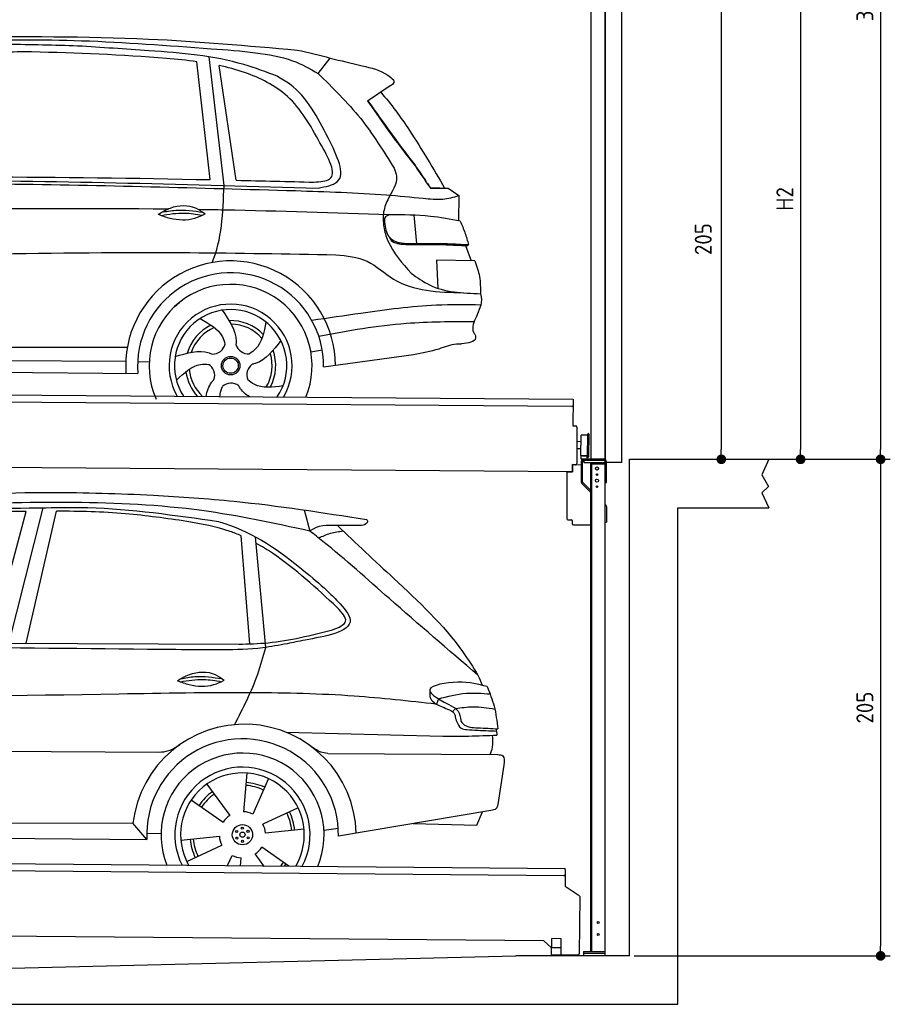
# Model space of a CAD drawing. Header units: millimetres. Extents: x -411 to 6777, y 0 to 6777.
# Tile 5 of 6: x 3183 to 6777, y 0 to 4065. Entities that reach past the tile are written whole.
import ezdxf

# ---------------------------------------------------------------- set-up
doc = ezdxf.new("R2010")
doc.units = ezdxf.units.MM
doc.layers.add('4', color=3, linetype='Continuous')
for name, color, linetype, lineweight in [('AM_0', 7, 'Continuous', 50), ('car', 10, 'Continuous', 25), ('Gebäude', 7, 'Continuous', 25), ('Plattform', 7, 'Continuous', 25), ('Ständer vorne', 7, 'Continuous', 25), ('Tor', 200, 'Continuous', 25)]:
    doc.layers.add(name, color=color, linetype=linetype, lineweight=lineweight)
doc.styles.get("Standard").update_dxf_attribs({"font": 'ISOCP.SHX'})
doc.dimstyles.new('GEN-ISO', dxfattribs={"dimscale": 20, "dimtxt": 3.5, "dimasz": 2, "dimexe": 2, "dimexo": 1, "dimgap": 1.5, "dimtad": 1, "dimdec": 1, "dimlfac": 0.1, "dimdsep": 46, "dimtxsty": 'STANDARD', "dimblk": 'PUNKT', "dimcen": 2, "dimclrd": 256, "dimclre": 256, "dimclrt": 2, "dimadec": 0, "dimazin": 0, "dimtp": 0.1, "dimtm": 0.1, "dimtfac": 0.71, "dimtdec": 1, "dimtmove": 2, "dimatfit": 3, "dimldrblk": 'PUNKT', "dimfxl": 2, "dimtolj": 1, "dimarcsym": 0})

# ---------------------------------------------------------------- blocks, each defined once
blk = doc.blocks.new('PUNKT')
at = {"layer": '4', "color": 0, "linetype": 'ByBlock'}
blk.add_line((-0.5, 0), (-1, 0), dxfattribs=at)
at = {"layer": '4', "color": 0, "linetype": 'ByBlock', "const_width": 0.5}
blk.add_lwpolyline([(-0.25, 0, 1), (0.25, 0, 1)], format="xyb", close=True, dxfattribs=at)
blk = doc.blocks.new('*D39')
at = {"layer": '4', "lineweight": -2, "transparency": 16777216}
for p, q in [((5720, 6000.9), (6776.9, 6000.9)), ((6736.9, 5960.9), (6736.9, 2290)), ((6195.4, 2250), (6776.9, 2250))]:
    blk.add_line(p, q, dxfattribs=at)
at = {"layer": 'Defpoints', "color": 0, "transparency": 16777216}
for p in [(5700, 6000.9), (6175.4, 2250), (6736.9, 2250)]:
    blk.add_point(p, dxfattribs=at)
at = {"layer": '4', "lineweight": -2, "transparency": 16777216, "xscale": 40, "yscale": 40, "zscale": 40}
for p, rotation in [((6736.9, 6000.9), 90), ((6736.9, 2250), 270)]:
    blk.add_blockref('PUNKT', p, dxfattribs=dict(at, rotation=rotation))
at = {"layer": '4', "color": 2, "transparency": 16777216, "insert": (6671.9, 4125.4), "char_height": 70, "attachment_point": 5, "rotation": 90}
blk.add_mtext('375', dxfattribs=at)
blk = doc.blocks.new('*D40')
at = {"layer": '4', "lineweight": -2, "transparency": 16777216}
for p, q in [((6295.4, 2250), (6776.9, 2250)), ((6736.9, 2210), (6736.9, 240)), ((5720, 200), (6776.9, 200))]:
    blk.add_line(p, q, dxfattribs=at)
at = {"layer": 'Defpoints', "color": 0, "transparency": 16777216}
for p in [(6275.4, 2250), (5700, 200), (6736.9, 200)]:
    blk.add_point(p, dxfattribs=at)
at = {"layer": '4', "lineweight": -2, "transparency": 16777216, "xscale": 40, "yscale": 40, "zscale": 40}
for p, rotation in [((6736.9, 2250), 90), ((6736.9, 200), 270)]:
    blk.add_blockref('PUNKT', p, dxfattribs=dict(at, rotation=rotation))
at = {"layer": '4', "color": 2, "transparency": 16777216, "insert": (6671.9, 1225), "char_height": 70, "attachment_point": 5, "rotation": 90}
blk.add_mtext('205', dxfattribs=at)
blk = doc.blocks.new('*D41')
at = {"layer": '4', "lineweight": -2, "transparency": 16777216}
for p, q in [((5920, 4400), (6446.5, 4400)), ((6406.5, 4360), (6406.5, 2290)), ((6295.4, 2250), (6446.5, 2250))]:
    blk.add_line(p, q, dxfattribs=at)
at = {"layer": 'Defpoints', "color": 0, "transparency": 16777216}
for p in [(5900, 4400), (6275.4, 2250), (6406.5, 2250)]:
    blk.add_point(p, dxfattribs=at)
at = {"layer": '4', "lineweight": -2, "transparency": 16777216, "xscale": 40, "yscale": 40, "zscale": 40}
for p, rotation in [((6406.5, 4400), 90), ((6406.5, 2250), 270)]:
    blk.add_blockref('PUNKT', p, dxfattribs=dict(at, rotation=rotation))
at = {"layer": '4', "color": 2, "transparency": 16777216, "insert": (6341.5, 3325), "char_height": 70, "attachment_point": 5, "rotation": 90}
blk.add_mtext('H2', dxfattribs=at)
blk = doc.blocks.new('*D43')
at = {"layer": '4', "lineweight": -2, "transparency": 16777216}
for p, q in [((5457.5, 4300), (6119.3, 4300)), ((6079.3, 4260), (6079.3, 2290)), ((6099.3, 2250), (6119.3, 2250))]:
    blk.add_line(p, q, dxfattribs=at)
at = {"layer": 'Defpoints', "color": 0, "transparency": 16777216}
for p in [(5437.5, 4300), (6079.3, 2250), (6079.3, 2250)]:
    blk.add_point(p, dxfattribs=at)
at = {"layer": '4', "lineweight": -2, "transparency": 16777216, "xscale": 40, "yscale": 40, "zscale": 40}
for p, rotation in [((6079.3, 4300), 90), ((6079.3, 2250), 270)]:
    blk.add_blockref('PUNKT', p, dxfattribs=dict(at, rotation=rotation))
at = {"layer": '4', "color": 2, "transparency": 16777216, "insert": (6004.7, 3159.2), "char_height": 70, "attachment_point": 5, "rotation": 90}
blk.add_mtext('205', dxfattribs=at)
blk = doc.blocks.new('UG Plattfrom Gl550')
at = {"layer": 'Plattform'}
for p, q in [((498.3, 603.8), (5435.1, 560.7)), ((5429.8, 530.7), (503, 573.7)), ((5434.9, 535.7), (5434.5, 488.2)), ((5435, 554.7), (5434.9, 535.7)), ((5435, 554.7), (5435.1, 560.7)), ((5434.5, 488.2), (5492.9, 448.7)), ((5495.1, 444.5), (5493, 208.2)), ((5347, 261.5), (621.4, 302.7)), ((5378.7, 233.7), (5347, 261.5)), ((5379.7, 235.2), (5380.1, 271.2)), ((5418.1, 270.8), (5380.1, 271.2)), ((5417.7, 234.8), (5418.1, 270.8)), ((5378.5, 205.2), (5378.7, 235.2)), ((5378.5, 205.2), (5418.5, 204.8)), ((5378.7, 235.2), (5418.7, 234.8)), ((5488, 203.2), (5414.8, 203.9)), ((5418.5, 204.8), (5418.7, 234.8))]:
    blk.add_line(p, q, dxfattribs=at)
for centre, radius, start, end in [((5429.9, 535.7), 5, 269.5, 359.5), ((5490.1, 444.5), 5, 359.5, 55.9134), ((5414.9, 208.9), 5, 232.6301, 269.5), ((5425.8, 243.8), 12, 227.6897, 228.0904), ((5488, 208.2), 5, 269.5, 359.5)]:
    blk.add_arc(centre, radius, start, end, dxfattribs=at)
blk = doc.blocks.new('Palette EG Gl550')
at = {"layer": 'Plattform'}
for p, q in [((429.5, 2537), (5467.3, 2498)), ((5462.1, 2468), (434.2, 2507)), ((5467.3, 2498), (5466.5, 2388)), ((5466.5, 2388), (5478.5, 2387.9)), ((5483.4, 2382.8), (5482.7, 2292.8)), ((5501.1, 2322.8), (5484.1, 2323)), ((5499.6, 2265.6), (5500.2, 2349.8)), ((5527.5, 2260.5), (5528.3, 2354.5)), ((5532.3, 2354.5), (5531.5, 2260.5)), ((5482.7, 2292.8), (5482.3, 2232.9)), ((5499.8, 2292.7), (5482.7, 2292.8)), ((5465, 2198), (341.7, 2237.7)), ((5525.9, 2265), (5500.9, 2265)), ((5500.9, 2250), (5500.9, 2265)), ((5512.9, 2265), (5500.9, 2265)), ((5500.9, 2250), (5500.9, 2265)), ((5500.9, 2250), (5525.9, 2250)), ((5525.9, 2250), (5500.9, 2250)), ((5525.9, 2250), (5525.9, 2265)), ((5525.9, 2250), (5525.9, 2265)), ((5465.2, 2228), (5465, 2198)), ((5465.2, 2228), (5477.2, 2227.9)), ((5477.2, 2227.9), (5465.2, 2228))]:
    blk.add_line(p, q, dxfattribs=at)
for centre, radius, start, end in [((5462.1, 2473), 5, 268.5823, 358.5607), ((5478.4, 2382.9), 5, 359.556, 89.556), ((5500.6, 2349.8), 0.4, 91.7323, 179.3444), ((5511.7, 2023.6), 326.8, 87.1739, 91.9438), ((5527.8, 2350.4), 0.4, 266.9623, 359.3444), ((5530.3, 2354.5), 2, 359.3444, 179.3444), ((5500, 2265.6), 0.4, 179.3444, 266.9565), ((5519.7, 3149.4), 884.4, 268.7196, 270.4008), ((5491.8, 3353.4), 1088.9, 271.795, 271.861), ((5527.2, 2264.6), 0.4, 359.556, 91.938), ((5529.5, 2260.5), 2, 179.3444, 359.3444), ((5477.3, 2232.9), 5, 269.556, 359.556)]:
    blk.add_arc(centre, radius, start, end, dxfattribs=at)
blk = doc.blocks.new('Car_UG')
at = {"layer": 'car'}
for p, q in [((3119.4, 1502.8), (3258.9, 2083.2)), ((4335.9, 2084.9), (4360.6, 1997.9)), ((3049.2, 1522.4), (3188.4, 2067.2)), ((3195.1, 1523.2), (3313.9, 2069.2)), ((4117.6, 1529.9), (4077.5, 1975.5)), ((4183.9, 1515.6), (4137.4, 1971.2)), ((2018.2, 1516.7), (4071.9, 1528)), ((4898.3, 1310.6), (4890.6, 1288.6)), ((4969.6, 1271), (4957.5, 1258.2)), ((4270.6, 1166.3), (4917.8, 1157)), ((1740.1, 1072.2), (3746.7, 1078.5)), ((4444, 1080.7), (5146, 1082.9)), ((5170.6, 1040), (5147.6, 876.4)), ((4111.2, 996.4), (4099.2, 836.6)), ((3946.4, 949.2), (4041.9, 820.4)), ((4200.6, 974.2), (4136.9, 827.1)), ((3882.4, 882.9), (4014.8, 792.6)), ((4324, 855.1), (4179.5, 785.6)), ((5119.5, 852.3), (4491.4, 739.8)), ((5062.9, 790.2), (5084.5, 846)), ((1832.9, 770.4), (3642.9, 784.6)), ((3701, 717.8), (3642.9, 784.6)), ((4431.8, 763.6), (4490.2, 772.9)), ((4799.7, 795), (5062.9, 790.2)), ((3700.2, 744), (3759.2, 742.7)), ((3840.9, 716.5), (4000.2, 734.8)), ((4349.4, 766.5), (4190.1, 748.2)), ((1770.2, 716.1), (3701, 717.8)), ((3866.3, 628), (4010.8, 697.5)), ((4035.1, 613.6), (4053.4, 655.9)), ((4184.6, 613.8), (4148.4, 662.6)), ((4287.7, 613.9), (4175.5, 690.5)), ((4088.6, 613.6), (4091.1, 646.4))]:
    blk.add_line(p, q, dxfattribs=at)
for centre, radius in [((4095.2, 741.5), 41.9), ((4094.4, 768.7), 4.46), ((4071.2, 754.5), 4.46), ((4072, 727.3), 4.46), ((4095.1, 741.5), 10.7), ((4118.3, 755.7), 4.46), ((4119, 728.6), 4.46), ((4095.9, 714.3), 4.46)]:
    blk.add_circle(centre, radius, dxfattribs=at)
for centre, radius, start, end in [((4102.8, 735.3), 462.5, 2.1852, 173.8782), ((4095.8, 741.9), 395.6, 359.6869, 183.4999), ((4095.8, 741.9), 336.7, 337.6776, 202.4775), ((4095.2, 741.5), 279.1, 332.8088, 207.3462), ((4095.2, 741.5), 255.4, 330.0358, 210.1193), ((4095.1, 741.5), 204, 65.3726, 86.5671), ((4095.2, 741.5), 216.3, 65.4485, 86.5251), ((4095.2, 741.5), 216.3, 125.4485, 146.5251), ((4095.1, 741.5), 204, 125.3726, 146.5671), ((4095.2, 741.5), 95.2, 124.034, 147.5844), ((4095.2, 741.5), 95.2, 64.034, 87.5844), ((4095.1, 741.5), 204, 5.3726, 26.5671), ((4095.1, 741.5), 216.3, 5.4485, 26.5251), ((4095.1, 741.5), 95.2, 4.034, 27.5844), ((4095.1, 741.5), 95.2, 184.034, 207.5844), ((4095.1, 741.5), 216.3, 185.4485, 206.5251), ((4095.1, 741.5), 204, 185.3726, 206.5671), ((4095.1, 741.5), 95.2, 244.034, 267.5844), ((4095.1, 741.5), 95.2, 304.034, 327.5844), ((4095.1, 741.5), 204, 321.2555, 326.5671), ((4095.1, 741.5), 216.3, 323.8482, 326.5251)]:
    blk.add_arc(centre, radius, start, end, dxfattribs=at)
for points, knots in [([(2673.6, 2101.7), (2688.3, 2103.8), (2892.1, 2133.3), (3240, 2153.3), (3572.3, 2144.1), (3713.5, 2140.2)], [0, 0, 0, 0, 44.363443, 617.827051, 1041.677324, 1041.677324, 1041.677324, 1041.677324]), ([(3713.5, 2140.2), (3824.9, 2134), (4119.8, 2117.7), (4412.2, 2074.8), (4594.1, 2048)], [0, 0, 0, 0, 334.596694, 885.796742, 885.796742, 885.796742, 885.796742]), ([(4360.6, 1997.9), (4212.5, 2028.4), (3890.5, 2094.7), (3371.9, 2112.1), (2931.5, 2097.6), (2671.4, 2060.7), (2598.4, 2050.4)], [0, 0, 0, 0, 452.969864, 984.660554, 1551.463157, 1772.575196, 1772.575196, 1772.575196, 1772.575196]), ([(2694.7, 2041.5), (2699.6, 2042.3), (2889.8, 2073.3), (3138.1, 2082), (3380.2, 2085), (3434.7, 2085.7)], [0, 0, 0, 0, 14.958905, 578.066478, 741.647169, 741.647169, 741.647169, 741.647169]), ([(3434.7, 2085.7), (3437.6, 2085.6), (3621.2, 2082.5), (3803.6, 2057.8), (3983, 2033.5)], [0, 0, 0, 0, 8.707457, 550.797583, 550.797583, 550.797583, 550.797583]), ([(3188.4, 2067.2), (3174.9, 2066.9), (3075.5, 2064.8), (2904.7, 2061.4), (2749, 2038.7), (2678.4, 2028.4)], [666.326512, 666.326512, 666.326512, 666.326512, 706.624571, 964.215873, 1178.205668, 1178.205668, 1178.205668, 1178.205668]), ([(3853, 2032.7), (3768.5, 2043.9), (3589.5, 2067.6), (3409.2, 2070), (3313.9, 2069.2)], [0, 0, 0, 0, 255.50817, 540.950796, 540.950796, 540.950796, 540.950796]), ([(4077.5, 1975.5), (4062.4, 1982), (3990.2, 2009.7), (3913.4, 2022.6), (3853, 2032.7)], [496.692868, 496.692868, 496.692868, 496.692868, 546.059875, 728.869941, 728.869941, 728.869941, 728.869941]), ([(3983, 2033.5), (3992.1, 2030.8), (4122.8, 1993.1), (4274.9, 1889.8), (4402.4, 1780.6), (4434, 1753.4)], [0, 0, 0, 0, 28.300877, 407.953602, 533.273686, 533.273686, 533.273686, 533.273686]), ([(4594.1, 2048), (4595.8, 2046.4), (4601.5, 2041.3), (4590, 2023.4), (4576.1, 2023.5), (4567.3, 2023.6)], [0, 0, 0, 0, 6.503563, 21.332115, 46.748977, 46.748977, 46.748977, 46.748977]), ([(4567.3, 2023.6), (4540.9, 2022.8), (4476.9, 2020.7), (4400.8, 2025.5), (4365, 2000.8), (4360.6, 1997.9)], [0, 0, 0, 0, 80.522652, 194.664465, 210.337598, 210.337598, 210.337598, 210.337598]), ([(5060.7, 1410), (4937.4, 1513.5), (4721.5, 1694.6), (4492.8, 1896.3), (4378.8, 1983.9), (4360.6, 1997.9)], [0, 0, 0, 0, 483.056147, 845.367922, 914.230443, 914.230443, 914.230443, 914.230443]), ([(4397.3, 1969.6), (4413.3, 1977.2), (4445.4, 1992.5), (4480.7, 1997.3), (4498.4, 1999.8)], [0, 0, 0, 0, 52.794285, 106.128892, 106.128892, 106.128892, 106.128892]), ([(4474.2, 2022.3), (4552.5, 1949.8), (4731.7, 1783.9), (4944.6, 1591.7), (5039.9, 1442.6), (5060.7, 1410)], [0, 0, 0, 0, 320.576675, 734.270248, 850.262502, 850.262502, 850.262502, 850.262502]), ([(4477.3, 1683.1), (4391, 1761.8), (4285.5, 1857.9), (4162.9, 1932.5), (4140.1, 1944.9)], [0, 0, 0, 0, 349.622047, 427.224064, 427.224064, 427.224064, 427.224064]), ([(4434, 1753.4), (4448.8, 1739.2), (4484.5, 1704.7), (4586.9, 1590.1), (4379.5, 1555.8), (4295.1, 1537.1), (4272.3, 1532)], [0, 0, 0, 0, 64.508303, 155.959603, 359.557587, 434.696523, 434.696523, 434.696523, 434.696523]), ([(4458.1, 1590.9), (4483.4, 1601.3), (4534.4, 1622.3), (4496.5, 1662.7), (4477.3, 1683.1)], [0, 0, 0, 0, 64.897781, 131.027998, 131.027998, 131.027998, 131.027998]), ([(4071.9, 1528), (4112.5, 1529.5), (4243.4, 1534.4), (4370.4, 1567.8), (4458.1, 1590.9)], [0, 0, 0, 0, 121.545303, 392.179354, 392.179354, 392.179354, 392.179354]), ([(4272.3, 1532), (4238.6, 1525.2), (4151.2, 1507.4), (3996.6, 1502.9), (3876.9, 1502.8), (3811.9, 1502.7)], [0, 0, 0, 0, 103.03135, 267.243941, 462.405232, 462.405232, 462.405232, 462.405232]), ([(4058.7, 1195.7), (4092.8, 1264.2), (4144, 1367.4), (4173.9, 1478.4), (4183.9, 1515.6)], [0, 0, 0, 0, 228.776239, 344.156953, 344.156953, 344.156953, 344.156953]), ([(3820.1, 1374.7), (3836.1, 1384.5), (3882.2, 1412.9), (3960.6, 1416.3), (4001.7, 1386.9), (4013.7, 1378.2)], [0, 0, 0, 0, 56.386158, 162.852709, 206.792536, 206.792536, 206.792536, 206.792536]), ([(3833.7, 1383), (3853.2, 1386.9), (3909.6, 1397.4), (3966.9, 1390.2), (4004.3, 1384.9)], [7.57653, 7.57653, 7.57653, 7.57653, 52.544532, 137.659237, 137.659237, 137.659237, 137.659237]), ([(3820.1, 1374.7), (3836.1, 1368.8), (3884.3, 1351.8), (3955.1, 1349.6), (3999.8, 1371.4), (4013.7, 1378.2)], [5.208578, 5.208578, 5.208578, 5.208578, 44.198582, 121.455021, 156.55166, 156.55166, 156.55166, 156.55166]), ([(3831.8, 1370.5), (3864.2, 1375.9), (3920.8, 1385.4), (3977.2, 1376.6), (4001.3, 1372.3)], [0, 0, 0, 0, 73.878693, 129.282646, 129.282646, 129.282646, 129.282646]), ([(5099.2, 1362.9), (5063.2, 1372.1), (4992.3, 1390.4), (4805.8, 1355.3), (4908.8, 1303.6), (4960.9, 1277.5)], [0, 0, 0, 0, 123.107987, 242.156921, 363.520645, 363.520645, 363.520645, 363.520645]), ([(5099.2, 1362.9), (5110.2, 1336.4), (5133.4, 1280.6), (5140.7, 1220.6), (5144.6, 1189)], [0, 0, 0, 0, 85.533017, 180.427109, 180.427109, 180.427109, 180.427109]), ([(4890.6, 1288.6), (4777.2, 1299.9), (4524.7, 1325.1), (4086.9, 1331.2), (2954.4, 1298.1), (1961.1, 1279.8), (1151.4, 1264.8)], [0, 0, 0, 0, 341.879851, 760.963773, 1312.001547, 3741.308129, 3741.308129, 3741.308129, 3741.308129]), ([(4862.9, 1319.5), (4865.2, 1314.5), (4874.7, 1293.5), (4909.3, 1280.6), (4934.5, 1269.4), (4944.4, 1265)], [0, 0, 0, 0, 16.389871, 67.796127, 100.528992, 100.528992, 100.528992, 100.528992]), ([(4898.3, 1310.6), (4936.2, 1321), (5006.1, 1340.2), (5078.4, 1335.2), (5111.5, 1332.8)], [0, 0, 0, 0, 116.874908, 215.743745, 215.743745, 215.743745, 215.743745]), ([(4944.4, 1265), (4951.5, 1261.9), (4966.4, 1255.3), (4968.7, 1239.1), (4969.9, 1230.6)], [0, 0, 0, 0, 21.842303, 45.682515, 45.682515, 45.682515, 45.682515]), ([(4960.9, 1277.5), (4968.3, 1272.2), (4986.9, 1258.9), (4989.7, 1235.6), (4991.3, 1221.5)], [0, 0, 0, 0, 26.318616, 66.284673, 66.284673, 66.284673, 66.284673]), ([(4969.6, 1271), (4993.5, 1274.9), (5047.4, 1283.8), (5101.5, 1275.3), (5131.6, 1270.6)], [0, 0, 0, 0, 72.240439, 162.98683, 162.98683, 162.98683, 162.98683]), ([(4969.9, 1230.6), (4971.3, 1226.9), (4976.6, 1212.2), (4987.9, 1187), (5008.8, 1185.3), (5017.3, 1184.6)], [0, 0, 0, 0, 11.944086, 47.503692, 71.615823, 71.615823, 71.615823, 71.615823]), ([(4991.3, 1221.5), (4994.4, 1216.8), (5009.2, 1193.9), (5071.6, 1192.8), (5118.3, 1190.3), (5144.6, 1189)], [0, 0, 0, 0, 16.485849, 80.052138, 161.961551, 161.961551, 161.961551, 161.961551]), ([(5017.3, 1184.6), (5047, 1183.3), (5087.6, 1181.6), (5128.2, 1180.5), (5139.1, 1180.2)], [0, 0, 0, 0, 89.235627, 121.835134, 121.835134, 121.835134, 121.835134]), ([(4917.8, 1157), (4953.4, 1157.1), (5028, 1157.2), (5102.4, 1161.4), (5141.4, 1163.6)], [0, 0, 0, 0, 106.769841, 223.734473, 223.734473, 223.734473, 223.734473]), ([(5113.8, 1082.8), (5117.8, 1092.8), (5128.1, 1118.3), (5125.3, 1145.8), (5123.5, 1162.6)], [0, 0, 0, 0, 32.021295, 81.392264, 81.392264, 81.392264, 81.392264]), ([(3746.7, 1078.5), (3760.6, 1080), (3792.1, 1083.3), (3818.5, 1101.2), (3833.3, 1111.2)], [0, 0, 0, 0, 41.31295, 93.783848, 93.783848, 93.783848, 93.783848]), ([(4444, 1080.7), (4434.2, 1081.8), (4410.6, 1084.4), (4390.9, 1098), (4379.4, 1105.9)], [0, 0, 0, 0, 29.123879, 70.238093, 70.238093, 70.238093, 70.238093]), ([(5146, 1082.9), (5154, 1082.2), (5176.2, 1080.2), (5172.8, 1055.8), (5170.6, 1040)], [0, 0, 0, 0, 21.151799, 59.232385, 59.232385, 59.232385, 59.232385]), ([(5147.6, 876.4), (5146.4, 870.2), (5143.5, 855.6), (5128.3, 853.5), (5119.5, 852.3)], [0, 0, 0, 0, 17.391955, 40.853649, 40.853649, 40.853649, 40.853649])]:
    blk.add_open_spline(points, degree=3, knots=knots, dxfattribs=at)
for points in [[(3811.9, 1502.7), (3190.9, 1502.8), (2569.9, 1502.9), (1948.9, 1503)], [(5060.7, 1410), (5067, 1396), (5073.2, 1382), (5079.3, 1367.9)], [(4862.1, 1344.7), (4862.4, 1336.3), (4862.6, 1327.9), (4862.9, 1319.5)], [(5137.6, 1189.4), (5139.1, 1180.8), (5140.3, 1172.2), (5141.4, 1163.6)]]:
    blk.add_open_spline(points, degree=3, dxfattribs=at)
blk = doc.blocks.new('Car_EG')
at = {"layer": 'car'}
for p, q in [((3943, 3435.3), (3884, 3921.9)), ((4000.2, 3412), (3934.7, 3941.9)), ((4050.3, 3433.7), (3975.7, 3906.9)), ((4385, 3877.1), (4433.9, 3940.6)), ((4682.9, 3828.1), (4589.9, 3764.8)), ((4852.5, 3407.4), (4910.9, 3407.7)), ((4855.4, 3408.2), (4890.4, 3408.3)), ((4890.4, 3408.3), (4910.5, 3408.3)), ((4910.9, 3407.7), (4925.4, 3408.1)), ((4925.4, 3408.1), (4969.8, 3377.2)), ((4969.8, 3377.2), (4969.8, 3273.1)), ((4783.9, 3295.1), (4796.2, 3178.1)), ((4998.8, 3171.3), (5023.2, 3108.4)), ((5038, 3108.3), (4880.2, 3109.6)), ((4880.2, 3109.6), (4885.5, 2994.3)), ((5064.6, 2926.3), (5046.4, 2878.9)), ((1740.9, 2729.3), (3606.1, 2740.6)), ((4364.1, 2727.2), (4410.9, 2736.1)), ((1742.1, 2675.9), (3600.2, 2683.6)), ((4417.1, 2665.6), (4787.8, 2720.1)), ((3649.3, 2682.1), (3696.9, 2681.5)), ((1693.4, 2636), (3650.6, 2632.3))]:
    blk.add_line(p, q, dxfattribs=at)
for radius in [38.2, 31.6]:
    blk.add_circle((4033.1, 2668), radius, dxfattribs=at)
for centre, radius, start, end in [((4033, 2667.4), 433.1, 0.713, 184.6115), ((4033, 2667.4), 384, 359.7282, 185.2384), ((4033, 2667.4), 336.4, 337.7995, 204.4935), ((4033.1, 2668), 254, 329.8221, 210.1779), ((4033.1, 2668), 231.9, 326.5904, 213.4096), ((4033.1, 2668), 186.2, 44.2633, 92.4011), ((4033.1, 2668), 186.2, 116.2626, 164.3912), ((4033.1, 2668), 171.5, 113.5905, 161.7257), ((4033.1, 2668), 171.5, 41.5902, 89.736), ((3958, 2767.5), 52.3, 268.6722, 348.431), ((4104.5, 2770.1), 52.3, 196.6722, 276.431), ((4033.1, 2668), 186.2, 332.2513, 20.3964), ((4033.1, 2668), 171.5, 329.577, 17.7302), ((4033.1, 2668), 171.5, 185.5775, 228.1156), ((3915.3, 2627.3), 52.3, 340.6722, 60.431), ((4152.3, 2631.6), 52.3, 124.6722, 204.431), ((4033.1, 2668), 186.2, 188.2502, 223.2875), ((4035.4, 2543.4), 52.3, 52.6722, 132.431)]:
    blk.add_arc(centre, radius, start, end, dxfattribs=at)
for points, knots in [([(3391.5, 3982.7), (3294.9, 3985.1), (3064.5, 3990.8), (2760.1, 3971.2), (2552.7, 3955.9), (2478.5, 3950.4)], [0, 0, 0, 0, 289.925788, 691.034976, 914.075582, 914.075582, 914.075582, 914.075582]), ([(2526.5, 3973.5), (2656.5, 3983.3), (2949.5, 4005.4), (3422.5, 4011.7), (3824.4, 3983.3), (4068.2, 3967.8), (4125.9, 3961)], [0, 0, 0, 0, 391.04113, 881.651907, 1416.366113, 1602.404452, 1602.404452, 1602.404452, 1602.404452]), ([(2901.1, 4016.6), (3162.3, 4020.3), (3628.7, 4026.8), (4093.6, 3989.6), (4298.2, 3973.3)], [0, 0, 0, 0, 783.131876, 1398.451598, 1398.451598, 1398.451598, 1398.451598]), ([(3884, 3921.9), (3842.3, 3927.3), (3614.9, 3947.6), (3387.3, 3953), (3201.7, 3957.3)], [637.56261, 637.56261, 637.56261, 637.56261, 763.549902, 1320.810124, 1320.810124, 1320.810124, 1320.810124]), ([(4215.3, 3864.6), (4170, 3881.3), (4000.5, 3943.8), (3719.1, 3964.5), (3489.5, 3977.3), (3391.5, 3982.7)], [0, 0, 0, 0, 144.38685, 540.679923, 835.691207, 835.691207, 835.691207, 835.691207]), ([(4125.9, 3961), (4178.2, 3953.9), (4269.9, 3941.4), (4350.4, 3896.5), (4385, 3877.1)], [0, 0, 0, 0, 156.409573, 274.497028, 274.497028, 274.497028, 274.497028]), ([(4394.7, 3591.5), (4355.4, 3660.9), (4281.9, 3790.5), (4111.8, 3873.5), (4011, 3899.6), (3975.7, 3906.9)], [0, 0, 0, 0, 233.684399, 436.644927, 544.706034, 544.706034, 544.706034, 544.706034]), ([(4433.9, 3940.6), (4477.6, 3930.7), (4557.8, 3912.6), (4652.2, 3891.1), (4688.7, 3859.7), (4696.5, 3853)], [0, 0, 0, 0, 135.791183, 248.765766, 279.520552, 279.520552, 279.520552, 279.520552]), ([(4428.1, 3611.6), (4384.6, 3695.2), (4331, 3798.2), (4233.6, 3854.1), (4215.3, 3864.6)], [0, 0, 0, 0, 271.559773, 334.41549, 334.41549, 334.41549, 334.41549]), ([(4385, 3877.1), (4446.3, 3818.1), (4567.5, 3701.3), (4657, 3558.9), (4701.3, 3488.4)], [0, 0, 0, 0, 254.089873, 502.76226, 502.76226, 502.76226, 502.76226]), ([(4696.5, 3853), (4697.3, 3849.2), (4699.3, 3838.4), (4689.3, 3832.1), (4682.9, 3828.1)], [0, 0, 0, 0, 10.855432, 30.979101, 30.979101, 30.979101, 30.979101]), ([(4643.8, 3801.5), (4687.8, 3753.9), (4783.4, 3620.3), (4864.5, 3486.7), (4910.9, 3407.7)], [395.653943, 395.653943, 395.653943, 395.653943, 587.122502, 864.540302, 864.540302, 864.540302, 864.540302]), ([(4589.9, 3764.8), (4640.8, 3693.2), (4704.9, 3603.1), (4774, 3516.8), (4788.2, 3499)], [0, 0, 0, 0, 263.425265, 331.664547, 331.664547, 331.664547, 331.664547]), ([(4591.4, 3765.8), (4623.1, 3722), (4680.6, 3642.4), (4739.6, 3564), (4766.1, 3528.8)], [0, 0, 0, 0, 162.25725, 294.477825, 294.477825, 294.477825, 294.477825]), ([(4371, 3428.3), (4396.7, 3430.3), (4482.7, 3436.9), (4431, 3527.8), (4394.7, 3591.5)], [0, 0, 0, 0, 66.110822, 221.440769, 221.440769, 221.440769, 221.440769]), ([(4388.5, 3404.1), (4419.7, 3410.1), (4520.5, 3429.5), (4465.8, 3537.2), (4428.1, 3611.6)], [0, 0, 0, 0, 83.009931, 268.207531, 268.207531, 268.207531, 268.207531]), ([(4766.1, 3528.8), (4773.7, 3520), (4783.8, 3508.2), (4792.5, 3495.3), (4794.6, 3492)], [0, 0, 0, 0, 34.815048, 46.557672, 46.557672, 46.557672, 46.557672]), ([(4788.2, 3499), (4798.8, 3483.3), (4819.6, 3452.4), (4841.6, 3422.2), (4852.5, 3407.4)], [0, 0, 0, 0, 56.812879, 111.923736, 111.923736, 111.923736, 111.923736]), ([(4701.3, 3488.4), (4705.6, 3477.5), (4723.3, 3433.5), (4679.1, 3371.7), (4657.3, 3309.9), (4658.2, 3278.7), (4658.6, 3267.6)], [0, 0, 0, 0, 34.097953, 138.175108, 197.887596, 230.983362, 230.983362, 230.983362, 230.983362]), ([(1832.8, 3411.3), (2161.4, 3417.2), (3013.2, 3432.6), (3865.1, 3415), (4388.5, 3404.1)], [0, 0, 0, 0, 985.739727, 2555.887054, 2555.887054, 2555.887054, 2555.887054]), ([(4836.5, 3431), (4841.5, 3424.2), (4846.6, 3417), (4851.9, 3409.8), (4852.8, 3408.4), (4854.2, 3408.3), (4855.4, 3408.2)], [0, 0, 0, 0, 25.300776, 26.442713, 27.003963, 30.176579, 30.176579, 30.176579, 30.176579]), ([(1829, 3400), (2123, 3404.9), (2546.6, 3411.9), (3368.9, 3412), (3897, 3400.9), (4295.6, 3392.6)], [0, 0, 0, 0, 882.102268, 1270.770708, 2466.750946, 2466.750946, 2466.750946, 2466.750946]), ([(4295.6, 3392.6), (4420.8, 3389.7), (4596.9, 3385.6), (4772.4, 3369.9), (4823.2, 3365.3)], [0, 0, 0, 0, 375.490289, 528.429148, 528.429148, 528.429148, 528.429148]), ([(4823.2, 3365.3), (4850.2, 3362.6), (4899.9, 3357.6), (4947.9, 3371), (4969.8, 3377.2)], [0, 0, 0, 0, 80.452469, 148.273091, 148.273091, 148.273091, 148.273091]), ([(3729.5, 3290.6), (3745.5, 3300.4), (3791.6, 3328.8), (3870.1, 3332.2), (3911.2, 3302.8), (3923.2, 3294.2)], [0, 0, 0, 0, 56.386158, 162.852709, 206.792536, 206.792536, 206.792536, 206.792536]), ([(3729.5, 3290.6), (3745.6, 3284.7), (3793.7, 3267.7), (3864.5, 3265.5), (3909.2, 3287.3), (3923.2, 3294.2)], [5.208578, 5.208578, 5.208578, 5.208578, 44.198582, 121.455021, 156.55166, 156.55166, 156.55166, 156.55166]), ([(3741.2, 3286.4), (3773.6, 3291.8), (3830.2, 3301.3), (3886.6, 3292.5), (3910.8, 3288.2)], [0, 0, 0, 0, 73.878693, 129.282646, 129.282646, 129.282646, 129.282646]), ([(3743.1, 3298.9), (3762.6, 3302.8), (3819, 3313.3), (3876.3, 3306.1), (3913.8, 3300.8)], [7.57653, 7.57653, 7.57653, 7.57653, 52.544532, 137.659237, 137.659237, 137.659237, 137.659237]), ([(4682.7, 3296), (4456.1, 3301.6), (4194.5, 3308.1), (3932.8, 3310.9), (3897.7, 3311.2)], [0, 0, 0, 0, 679.940772, 785.142685, 785.142685, 785.142685, 785.142685]), ([(4682.7, 3296), (4675.5, 3292.7), (4661.7, 3286.6), (4663.1, 3271.7), (4663.7, 3264.6)], [0, 0, 0, 0, 21.276303, 40.575349, 40.575349, 40.575349, 40.575349]), ([(4976.1, 3272), (4935.2, 3279.3), (4838.3, 3296.6), (4739.7, 3296.2), (4682.7, 3296)], [0, 0, 0, 0, 124.191927, 294.878966, 294.878966, 294.878966, 294.878966]), ([(4658.6, 3267.6), (4659.3, 3260.4), (4661.8, 3233.3), (4686.8, 3153.3), (4738.1, 3096.9), (4775.7, 3055.4)], [0, 0, 0, 0, 21.786395, 81.634094, 246.747403, 246.747403, 246.747403, 246.747403]), ([(4663.7, 3264.6), (4666.7, 3243.1), (4671, 3212.1), (4707.4, 3184), (4750.2, 3177), (4783.5, 3177.8), (4802.6, 3178.3)], [0, 0, 0, 0, 61.688141, 88.915796, 131.377114, 188.888446, 188.888446, 188.888446, 188.888446]), ([(4976.1, 3272), (4983.2, 3256.1), (4997.2, 3224.7), (5006.6, 3191.6), (5011.2, 3175.2)], [0, 0, 0, 0, 52.081574, 103.113227, 103.113227, 103.113227, 103.113227]), ([(4682.5, 3205.8), (4686.5, 3198.4), (4693.8, 3184.8), (4713.2, 3178.8), (4729.4, 3175.4), (4744.6, 3174.7), (4755.3, 3174.3), (4760.2, 3174.1)], [0, 0, 0, 0, 24.299806, 44.374389, 57.433548, 74.613131, 89.537932, 89.537932, 89.537932, 89.537932]), ([(4760.2, 3174.1), (4784.5, 3174.2), (4834.1, 3174.3), (4897, 3175.1), (4946.9, 3173.3), (4971.5, 3172.5), (4982.8, 3172.1)], [0, 0, 0, 0, 72.676028, 148.847009, 188.713602, 222.633888, 222.633888, 222.633888, 222.633888]), ([(4802.6, 3178.3), (4843.2, 3179.1), (4912.8, 3180.4), (4982.3, 3176.7), (5011.2, 3175.2)], [0, 0, 0, 0, 121.811128, 208.751004, 208.751004, 208.751004, 208.751004]), ([(4982.8, 3172.1), (4986.4, 3172), (4993.5, 3171.6), (5000.6, 3171.2), (5004.1, 3171)], [0, 0, 0, 0, 10.705348, 21.344027, 21.344027, 21.344027, 21.344027]), ([(5004.1, 3171), (5005.9, 3171), (5009.2, 3170.9), (5010.6, 3173.8), (5011.2, 3175.2)], [0, 0, 0, 0, 4.798676, 8.977894, 8.977894, 8.977894, 8.977894]), ([(1466.7, 3068.1), (1710.1, 3077.3), (2508, 3106.9), (3507.2, 3139.1), (4263, 3131.5), (4464, 3129.4)], [651.356687, 651.356687, 651.356687, 651.356687, 1382.168851, 3046.715693, 3649.598352, 3649.598352, 3649.598352, 3649.598352]), ([(4464, 3129.4), (4509.1, 3125.6), (4599.1, 3117.9), (4739.5, 2981.5), (4887.9, 2978.4), (4990.4, 2976.3)], [0, 0, 0, 0, 132.089839, 263.241357, 556.137776, 556.137776, 556.137776, 556.137776]), ([(5038, 3108.3), (5045.7, 3086.9), (5061.4, 3043.3), (5061.8, 2996.8), (5062, 2973.1)], [0, 0, 0, 0, 67.622491, 138.154699, 138.154699, 138.154699, 138.154699]), ([(4775.7, 3055.4), (4800.2, 3038), (4883.7, 2978.5), (4988.6, 2975.3), (5062.7, 2973.1)], [0, 0, 0, 0, 89.012732, 303.591941, 303.591941, 303.591941, 303.591941]), ([(5064.6, 2926.3), (5003.2, 2926.7), (4837.1, 2927.7), (4604.9, 2893.5), (4434.2, 2867.5), (4366.9, 2857.2)], [0, 0, 0, 0, 184.056968, 497.583163, 702.083529, 702.083529, 702.083529, 702.083529]), ([(3996, 2896.9), (4025.5, 2855.5), (4058.2, 2809.8), (4055, 2759.8), (4054.4, 2755.1)], [0, 0, 0, 0, 140.862207, 155.3883, 155.3883, 155.3883, 155.3883]), ([(3905.3, 2861.5), (3943, 2840.8), (3991.3, 2814.3), (4006.8, 2767.7), (4009.2, 2756.9)], [0, 0, 0, 0, 119.179133, 152.627431, 152.627431, 152.627431, 152.627431]), ([(4177.7, 2849.3), (4169.7, 2807), (4159.4, 2752.9), (4119.9, 2723.8), (4110.4, 2718.1)], [0, 0, 0, 0, 119.179133, 152.546972, 152.546972, 152.546972, 152.546972]), ([(5037.1, 2857.2), (4943.7, 2856.2), (4728.2, 2853.9), (4516.3, 2815.1), (4396.4, 2791.8)], [0, 0, 0, 0, 279.844829, 645.252119, 645.252119, 645.252119, 645.252119]), ([(5046.4, 2878.9), (5036, 2856), (5023.5, 2828.8), (5039.2, 2807.1), (5041.7, 2803.6)], [0, 0, 0, 0, 65.64359, 78.298126, 78.298126, 78.298126, 78.298126]), ([(4239.4, 2774), (4209.1, 2733.1), (4175.8, 2687.9), (4127.2, 2675.5), (4122.5, 2674.6)], [0, 0, 0, 0, 140.862207, 155.444261, 155.444261, 155.444261, 155.444261]), ([(4788, 2720.1), (4823.4, 2726.8), (4883.1, 2738), (4946.9, 2765.5), (4978.6, 2765.2), (4985.5, 2765.1)], [0, 0, 0, 0, 108.214368, 182.603927, 203.112583, 203.112583, 203.112583, 203.112583]), ([(5041.7, 2803.6), (5042.4, 2799.2), (5046.9, 2772.8), (5013.4, 2768.6), (4985.5, 2765.1)], [0, 0, 0, 0, 12.782787, 75.656378, 75.656378, 75.656378, 75.656378]), ([(3803.9, 2703.4), (3852.4, 2718.8), (3905.9, 2735.7), (3952.5, 2717.2), (3956.8, 2715.2)], [0, 0, 0, 0, 140.862207, 155.442461, 155.442461, 155.442461, 155.442461]), ([(3809.5, 2606.2), (3840.8, 2635.7), (3881, 2673.5), (3930.1, 2673.8), (3941.1, 2672.8)], [0, 0, 0, 0, 119.179133, 152.616634, 152.616634, 152.616634, 152.616634]), ([(3933.1, 2540.3), (3936.8, 2562.1), (3944.9, 2586.7), (3961.4, 2606.6), (3964.7, 2610.1)], [75.258677, 75.258677, 75.258677, 75.258677, 140.862207, 155.531654, 155.531654, 155.531654, 155.531654]), ([(4250.2, 2586.5), (4207.8, 2580.1), (4154, 2572.1), (4113.3, 2603.3), (4104.7, 2610)], [0, 0, 0, 0, 119.179133, 151.2485, 151.2485, 151.2485, 151.2485]), ([(3989.8, 2540.3), (3990, 2543.9), (3991.5, 2557.8), (3996.4, 2571.7), (4000.1, 2581.9)], [107.857422, 107.857422, 107.857422, 107.857422, 119.179133, 151.284708, 151.284708, 151.284708, 151.284708]), ([(4111.5, 2540.3), (4097, 2549.2), (4080.7, 2562.8), (4069.3, 2580.8), (4066.9, 2585)], [89.202761, 89.202761, 89.202761, 89.202761, 140.862207, 155.53262, 155.53262, 155.53262, 155.53262])]:
    blk.add_open_spline(points, degree=3, knots=knots, dxfattribs=at)
for points in [[(3201.7, 3957.3), (3161.6, 3956.6), (3121.5, 3955.8), (3081.4, 3954.9)], [(4298.2, 3973.3), (4344.2, 3963.9), (4390.3, 3954.6), (4433.9, 3940.6)], [(4794.6, 3492), (4808.6, 3471.7), (4822.5, 3451.4), (4836.5, 3431)], [(3011.9, 3439.7), (3322.3, 3441.5), (3632.7, 3439.6), (3943, 3435.3)], [(4050.3, 3433.7), (4157.2, 3432.1), (4264.1, 3430.2), (4371, 3428.3)], [(3953, 3093.1), (3993.8, 3186.5), (3997, 3299.2), (4000.2, 3412)], [(3767.5, 3312), (3452, 3313.3), (3136.4, 3309.5), (2820.9, 3302.2)], [(5062.7, 2973.1), (5068.6, 2956.4), (5065.2, 2939.7), (5064.6, 2926.3)], [(3798, 2908.1), (3805.3, 2914.5), (3812.5, 2921), (3819.8, 2927.5)]]:
    blk.add_open_spline(points, degree=3, dxfattribs=at)
blk = doc.blocks.new('Ständer_vorne_GT205')
at = {"layer": 'Ständer vorne'}
for p, q in [((5501, 2240), (5501, 2157.2)), ((5506.1, 2157.2), (5506.1, 2240)), ((5595, 2250), (5511, 2250)), ((5595.1, 2245), (5511.1, 2245)), ((5511.2, 2245), (5511.2, 2237)), ((5511.2, 2237), (5600, 2237)), ((5540, 218), (5540, 2237)), ((5600, 200), (5600, 2240)), ((5605, 2154), (5605, 2240)), ((5441, 2198.2), (5441, 2005)), ((5441, 2198.2), (5465, 2198)), ((5465, 2198), (5465.2, 2228)), ((5465.2, 2228), (5501, 2227.7)), ((5540, 2232), (5600, 2232)), ((5545, 218), (5545, 2232)), ((5510.3, 2143.9), (5504.1, 2150)), ((5507.6, 2153.7), (5512.7, 2148.6)), ((5510.3, 2143.9), (5539.8, 2115)), ((5512.7, 2148.6), (5540, 2121.8)), ((5600, 2154), (5605, 2154)), ((5600, 2064), (5602, 2062.1)), ((5605, 2054.9), (5605, 1990)), ((5446, 2000), (5461.5, 2000)), ((5464, 1997.5), (5464, 1985)), ((5469, 1980), (5540, 1980)), ((5600, 1990), (5605, 1990)), ((5511, 218), (5600, 218)), ((5511, 218), (5511, 200)), ((5600, 210), (5511, 210)), ((5600, 200), (5511, 200))]:
    blk.add_line(p, q, dxfattribs=at)
for centre, radius in [((5566, 2212), 6.5), ((5566, 2162), 6.5), ((5566, 2187), 3.7), ((5566, 2137), 3.7), ((5571.4, 338), 3.7), ((5571.4, 288), 3.7)]:
    blk.add_circle(centre, radius, dxfattribs=at)
for centre, radius, start, end in [((5511.1, 2239.9), 10.1, 90.1445, 179.6512), ((5511.1, 2240), 5, 90, 180), ((5595, 2240), 10, 0, 90), ((5595, 2240), 5, 0, 90), ((5511.1, 2157.2), 10.1, 180, 225.5525), ((5511.1, 2157.2), 5, 179.6711, 225.5525), ((5595, 2054.9), 10, 0, 45.8814), ((5446, 2005), 5, 180, 270), ((5461.5, 1997.5), 2.5, 0, 90), ((5469, 1985), 5, 180, 270)]:
    blk.add_arc(centre, radius, start, end, dxfattribs=at)
blk = doc.blocks.new('Ständer vorne ab 340')
at = {"layer": 'Ständer vorne'}
for p, q in [((5240, 5382), (5240, 5082)), ((5490, 5382), (5240, 5382)), ((5490, 5362), (5490, 5382)), ((5540, 5362), (5490, 5362)), ((5540, 5132), (5540, 5362)), ((5540.2, 5262), (5539.8, 5262)), ((5540, 5262), (5540, 2250)), ((5600, 5262), (5540, 5262)), ((5600, 2248.7), (5600, 5262)), ((5490, 5082), (5490, 5132)), ((5490, 5132), (5540, 5132)), ((5240, 5082), (5490, 5082)), ((5540, 4977.4), (5540, 4978.4)), ((5511.2, 2245), (5511.2, 2237)), ((5595.1, 2245), (5511.2, 2245)), ((5511.2, 2237), (5600, 2237)), ((5600, 2237), (5600, 2240))]:
    blk.add_line(p, q, dxfattribs=at)
blk = doc.blocks.new('Tor ab 370 Gebäude')
at = {"layer": 'Tor'}
for p, q in [((5465.6, 5614.5), (5465.6, 5913)), ((5465.6, 5913), (5668, 5913)), ((5668, 2237), (5668, 5913)), ((5557, 5614.5), (5465.6, 5614.5)), ((5557, 5614.5), (5557, 5313)), ((5562, 5307.1), (5600, 5307)), ((5600, 5142), (5600, 5307)), ((5600, 5142), (5590, 5142)), ((5600, 5142), (5600, 2237)), ((5600, 2237), (5600, 5142)), ((5668, 2237), (5600, 2237))]:
    blk.add_line(p, q, dxfattribs=at)
blk.add_arc((5563, 5313), 6, 180, 260.4059, dxfattribs=at)
blk = doc.blocks.new('Gebäude_375_GT205')
at = {"layer": 'Gebäude'}
for p, q in [((5700, 2250), (6275.4, 2250)), ((6275.4, 2250), (6246.4, 2185.9)), ((6246.4, 2185.9), (6274.3, 2138)), ((6274.3, 2138), (6246.4, 2111)), ((6246.4, 2111), (6275.4, 2050)), ((5900, 0), (5900, 2050)), ((5900, 2050), (6275.4, 2050)), ((3000, 146.1), (5231.6, 200)), ((5700, 200), (5231.6, 200)), ((0, 0), (5900, 0))]:
    blk.add_line(p, q, dxfattribs=at)
blk.add_lwpolyline([(5700, 200), (5700, 200), (5700, 2250), (5700, 2250)], dxfattribs=at)

msp = doc.modelspace()

# ---------------------------------------------------------------- block references
at = {"layer": 'AM_0'}
for name, rotation in [('Car_EG', 359.5559561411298), ('Car_UG', 359.4224719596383)]:
    msp.add_blockref(name, (0, 0), dxfattribs=dict(at, rotation=rotation))
at = {"layer": 'Gebäude'}
msp.add_blockref('Gebäude_375_GT205', (0, 0), dxfattribs=at)
at = {"layer": 'Plattform'}
for name in ['Palette EG Gl550', 'UG Plattfrom Gl550']:
    msp.add_blockref(name, (0, 0), dxfattribs=at)
at = {"layer": 'Ständer vorne'}
for name in ['Ständer vorne ab 340', 'Ständer_vorne_GT205']:
    msp.add_blockref(name, (0, 0), dxfattribs=at)
at = {"layer": 'Tor', "linetype": 'ByBlock'}
msp.add_blockref('Tor ab 370 Gebäude', (0, 0), dxfattribs=at)

# ---------------------------------------------------------------- dimensions: what is measured, and where the dimension line sits
at = {"layer": '4'}
for base, p1, p2, override, picture, middle in [((6736.86, 2250), (5700, 6000.88), (6175.45, 2250), {"dimdec": 0, "dimtdec": 3, "dimtolj": 0}, '*D39', (6671.86, 4125.44)), ((6736.86, 200), (6275.45, 2250), (5700, 200), {"dimtdec": 3, "dimtolj": 0}, '*D40', (6671.85, 1225))]:
    dim = msp.add_linear_dim(base=base, p1=p1, p2=p2, angle=90, dimstyle='GEN-ISO', override=override, dxfattribs=at)
    dim.commit()
    dim.dimension.update_dxf_attribs({"geometry": picture, "text_midpoint": middle})
dim = msp.add_linear_dim(base=(6406.55, 2250), p1=(5900, 4400), p2=(6275.45, 2250), angle=90, text='H2', dimstyle='GEN-ISO', override={"dimdec": 0, "dimtdec": 3, "dimtolj": 0}, dxfattribs=at)
dim.commit()
dim.dimension.update_dxf_attribs({"geometry": '*D41', "text_midpoint": (6341.54, 3325)})
dim = msp.add_linear_dim(base=(6079.31, 2250), p1=(5437.5, 4299.97), p2=(6079.31, 2250), angle=90, dimstyle='GEN-ISO', override={"dimtdec": 3, "dimtolj": 0}, dxfattribs=at)
dim.commit()
dim.dimension.update_dxf_attribs({"geometry": '*D43', "text_midpoint": (6004.71, 3159.23), "dimtype": 160})

doc.saveas('drawing.dxf')
